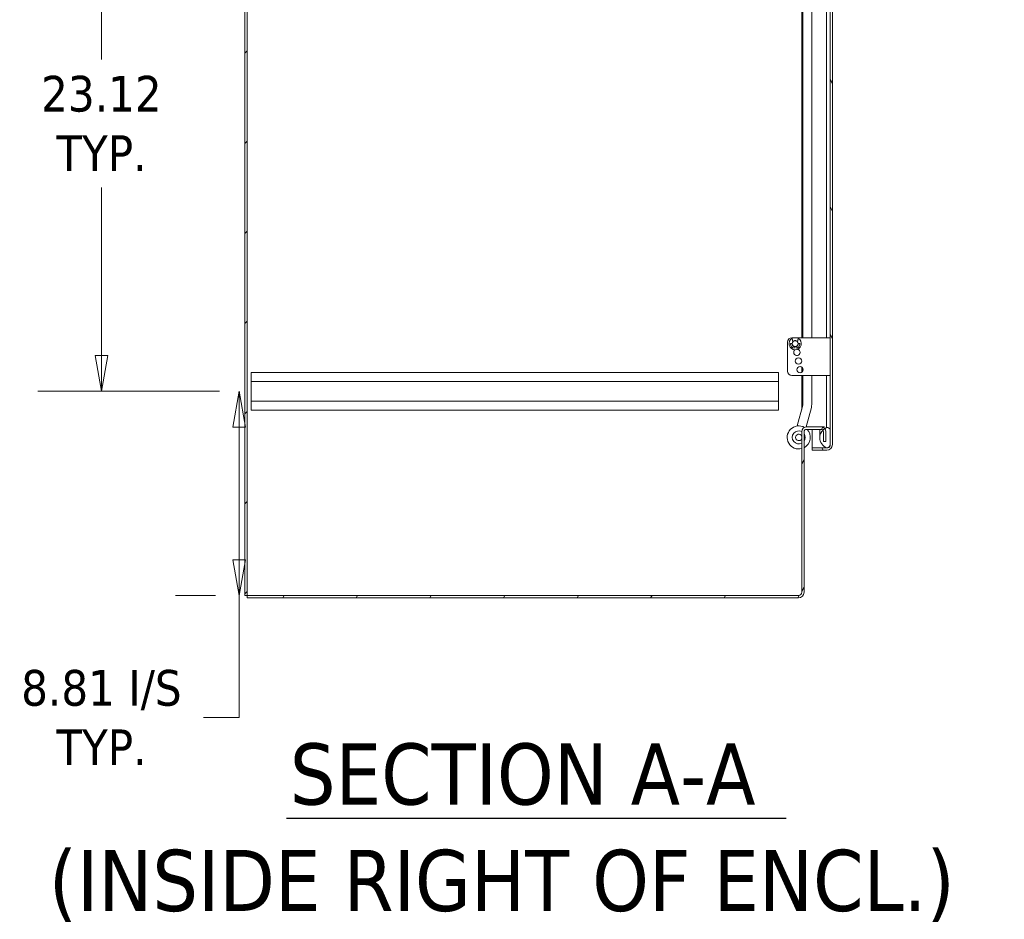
# Model space of a CAD drawing. Header units: inches. Extents: x 15 to 357, y 5 to 227.
# Tile 10 of 107: x 64 to 107, y 95 to 134. Entities that reach past the tile are written whole.
import ezdxf

# ---------------------------------------------------------------- set-up
doc = ezdxf.new("R2010")
doc.units = ezdxf.units.IN
doc.header["$LTSCALE"] = 22
doc.header["$MEASUREMENT"] = 0
doc.layers.get('0').update_dxf_attribs({"lineweight": 0})
for name, color, linetype, lineweight in [('Dimension (ANSI)', 7, 'Continuous', 5), ('Hatch (ANSI)', 7, 'Continuous', 5), ('Symbol (ANSI)', 7, 'Continuous', 5), ('Visible (ANSI)', 7, 'Continuous', 5)]:
    doc.layers.add(name, color=color, linetype=linetype, lineweight=lineweight)
doc.styles.add('DEFAULT-ANSI', font='tahoma.ttf')
doc.styles.add('ROMANS', font='tahoma.ttf')
doc.styles.add('Text Style168', font='tahoma.ttf')
doc.dimstyles.new('Default (ANSI)', dxfattribs={"dimscale": 22, "dimtxt": 0.07, "dimasz": 0.07, "dimexe": 0.125, "dimexo": 0.0625, "dimgap": 0.031496, "dimtad": 0, "dimtih": 1, "dimtoh": 1, "dimrnd": 1e-08, "dimzin": 0, "dimdsep": 46, "dimtxsty": 'ROMANS', "dimblk": 'Filled-1', "dimcen": 0.09, "dimdle": 0.393701, "dimclrd": 256, "dimclre": 256, "dimclrt": 256, "dimadec": 0, "dimazin": 0, "dimtfac": 0.928571, "dimtofl": 0, "dimtmove": 0, "dimatfit": 3, "dimfxl": 1, "dimtolj": 1, "dimtzin": 0, "dimlwd": -1, "dimlwe": -1, "dimarcsym": 0})

# ---------------------------------------------------------------- blocks, each defined once
blk = doc.blocks.new('Filled-1')
at = {"color": 0}
for p, q in [((0, 0), (-1, 0.179)), ((-1, 0.179), (-1, -0.179)), ((-1, 0), (0, 0)), ((-1, -0.179), (0, 0))]:
    blk.add_line(p, q, dxfattribs=at)
at = {"color": 0, "flags": 128}
blk.add_lwpolyline([(-1, -0.179), (0, 0), (-1, 0.179), (-1, -0.179)], dxfattribs=at)
at = {"color": 0}
blk.add_solid([(-1, -0.179), (0, 0), (-1, 0.179), (-1, -0.179)], dxfattribs=at)
blk = doc.blocks.new('*D31')
at = {"layer": 'Defpoints', "color": 0, "transparency": 16777216}
for p in [(73.532, 117.528), (74.055, 117.528), (73.884, 108.716)]:
    blk.add_point(p, dxfattribs=at)
at = {"layer": 'Dimension (ANSI)', "transparency": 16777216}
for p, q in [((72.68, 117.528), (70.782, 117.528)), ((73.532, 115.988), (73.532, 110.256)), ((72.509, 108.716), (70.782, 108.716)), ((73.532, 108.716), (73.532, 103.447)), ((73.532, 103.447), (71.992, 103.447))]:
    blk.add_line(p, q, dxfattribs=at)
at = {"layer": 'Dimension (ANSI)', "transparency": 16777216, "xscale": 1.54000000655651, "yscale": 1.54000000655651, "zscale": 1.54000000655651}
for p, rotation in [((73.532, 117.528), 90), ((73.532, 108.716), 270)]:
    blk.add_blockref('Filled-1', p, dxfattribs=dict(at, rotation=rotation))
at = {"layer": 'Dimension (ANSI)', "transparency": 16777216, "insert": (67.588, 103.447), "char_height": 1.54, "attachment_point": 5, "style": 'ROMANS'}
blk.add_mtext('\\A1;\\fTahoma|b0|i0;\\H1.5400;8.81 I/S\\P\\fTahoma|b0|i0;\\H1.5400;TYP.', dxfattribs=at)
blk = doc.blocks.new('*D32')
at = {"layer": 'Defpoints', "color": 0, "transparency": 16777216}
for p in [(67.588, 140.653), (74.055, 140.653), (74.055, 117.528)]:
    blk.add_point(p, dxfattribs=at)
at = {"layer": 'Dimension (ANSI)', "transparency": 16777216}
for p, q in [((72.68, 140.653), (64.838, 140.653)), ((67.588, 139.113), (67.588, 131.853)), ((67.588, 119.068), (67.588, 126.328)), ((72.68, 117.528), (64.838, 117.528))]:
    blk.add_line(p, q, dxfattribs=at)
at = {"layer": 'Dimension (ANSI)', "transparency": 16777216, "xscale": 1.54000000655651, "yscale": 1.54000000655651, "zscale": 1.54000000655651}
for p, rotation in [((67.588, 140.653), 90), ((67.588, 117.528), 270)]:
    blk.add_blockref('Filled-1', p, dxfattribs=dict(at, rotation=rotation))
at = {"layer": 'Dimension (ANSI)', "transparency": 16777216, "insert": (67.588, 129.091), "char_height": 1.54, "attachment_point": 5, "style": 'ROMANS'}
blk.add_mtext('\\A1;\\fTahoma|b0|i0;\\H1.5400;23.12\\P\\fTahoma|b0|i0;\\H1.5400;TYP.', dxfattribs=at)

msp = doc.modelspace()

# ---------------------------------------------------------------- hatches: boundary and pattern name
at = {"layer": 'Hatch (ANSI)'}
h = msp.add_hatch(dxfattribs=at)
h.set_pattern_fill('ANSI31', color=256, scale=22, style=0)
h.paths.add_polyline_path([(73.8835, 168.6365), (73.7815, 168.6365), (73.7815, 108.7155), (73.8835, 108.7155)])
h = msp.add_hatch(dxfattribs=at)
h.set_pattern_fill('ANSI31', color=256, scale=22, angle=75, style=0)
edge = h.paths.add_edge_path()
edge.add_line((98.2538, 166.2615), (98.8861, 166.2615))
edge.add_ellipse((98.8861, 166.1209), major_axis=(0, 0.1406), ratio=1, start_angle=354.30773, end_angle=360, ccw=False)
edge.add_ellipse((98.8861, 166.1209), major_axis=(0.0139, 0.1399), ratio=1, start_angle=275.69227, end_angle=360, ccw=False)
edge.add_line((99.0268, 166.1209), (99.0268, 165.4912))
edge.add_line((99.0268, 165.4912), (99.0268, 115.8514))
edge.add_line((99.0268, 115.8514), (99.0268, 115.2311))
edge.add_ellipse((98.8861, 115.2311), major_axis=(0.1406, 0), ratio=1, start_angle=270, end_angle=360, ccw=False)
edge.add_line((98.8861, 115.0905), (98.8689, 115.0905))
edge.add_line((98.8689, 115.0905), (98.2538, 115.0905))
edge.add_line((98.2538, 115.0905), (98.2538, 114.9885))
edge.add_line((98.2538, 114.9885), (98.8861, 114.9885))
edge.add_ellipse((98.8861, 115.2311), major_axis=(0, -0.2426), ratio=1, start_angle=0, end_angle=90)
edge.add_line((99.1288, 115.2311), (99.1288, 166.1209))
edge.add_ellipse((98.8861, 166.1209), major_axis=(0.2426, 0), ratio=1, start_angle=0, end_angle=90)
edge.add_line((98.8861, 166.3635), (98.2538, 166.3635))
edge.add_line((98.2538, 166.3635), (98.2538, 166.2615))
h = msp.add_hatch(dxfattribs=at)
h.set_pattern_fill('ANSI31', color=256, scale=22, angle=-15, style=0)
edge = h.paths.add_edge_path()
edge.add_ellipse((99.0597, 165.8193), major_axis=(-0.1796, 0.4375), ratio=1, start_angle=0, end_angle=111.10905)
edge.add_ellipse((99.0597, 165.8193), major_axis=(-0.3435, -0.3251), ratio=1, start_angle=0, end_angle=12.39327)
edge.add_ellipse((99.0597, 165.8193), major_axis=(-0.2657, -0.3912), ratio=1, start_angle=0, end_angle=11.86132)
edge.add_ellipse((98.9126, 165.4912), major_axis=(-0.0326, -0.1094), ratio=1, start_angle=0, end_angle=106.57337)
edge.add_line((99.0268, 165.4912), (99.0268, 166.1209))
edge.add_line((99.0268, 166.1209), (99.0268, 166.1474))
edge.add_ellipse((98.9126, 166.1474), major_axis=(0.1141, 0), ratio=1, start_angle=0, end_angle=96.31954)
edge.add_ellipse((98.9126, 166.1474), major_axis=(-0.0126, 0.1134), ratio=1, start_angle=0, end_angle=10.25383)
edge = h.paths.add_edge_path()
edge.add_ellipse((99.0597, 115.5233), major_axis=(-0.1796, 0.4375), ratio=1, start_angle=0, end_angle=11.10275)
edge.add_ellipse((99.0597, 115.5233), major_axis=(-0.2605, 0.3947), ratio=1, start_angle=0, end_angle=12.38162)
edge.add_ellipse((99.0597, 115.5233), major_axis=(-0.3391, 0.3297), ratio=1, start_angle=0, end_angle=110.41237)
edge.add_ellipse((99.0597, 115.5233), major_axis=(-0.1907, -0.4328), ratio=1, start_angle=0, end_angle=1.46691)
edge.add_ellipse((98.9126, 115.1952), major_axis=(-0.0326, -0.1094), ratio=1, start_angle=0, end_angle=106.57337)
edge.add_line((99.0268, 115.1952), (99.0268, 115.2311))
edge.add_line((99.0268, 115.2311), (99.0268, 115.8514))
edge.add_ellipse((98.9126, 115.8514), major_axis=(0.1141, 0), ratio=1, start_angle=0, end_angle=106.57337)
h = msp.add_hatch(dxfattribs=at)
h.set_pattern_fill('ANSI31', color=256, scale=22, angle=15, style=0)
edge = h.paths.add_edge_path()
edge.add_ellipse((98.0003, 115.7928), major_axis=(0, 0.1958), ratio=1, start_angle=0, end_angle=90)
edge.add_line((97.8045, 115.7928), (97.8045, 108.8561))
edge.add_ellipse((97.6639, 108.8561), major_axis=(0.1406, 0), ratio=1, start_angle=270, end_angle=360, ccw=False)
edge.add_line((97.6639, 108.7155), (73.8835, 108.7155))
edge.add_line((73.8835, 108.7155), (73.8835, 108.6135))
edge.add_line((73.8835, 108.6135), (97.6639, 108.6135))
edge.add_ellipse((97.6639, 108.8561), major_axis=(0, -0.2426), ratio=1, start_angle=0, end_angle=90)
edge.add_line((97.9065, 108.8561), (97.9065, 115.7928))
edge.add_ellipse((98.0003, 115.7928), major_axis=(-0.0938, 0), ratio=1, start_angle=270, end_angle=360, ccw=False)
edge.add_line((98.0003, 115.8865), (98.6488, 115.8865))
edge.add_ellipse((98.6488, 115.7928), major_axis=(0, 0.0937), ratio=1, start_angle=309.95302, end_angle=360, ccw=False)
edge.add_ellipse((98.6488, 115.7928), major_axis=(0.0719, 0.0602), ratio=1, start_angle=320.04698, end_angle=360, ccw=False)
edge.add_line((98.7425, 115.7928), (98.7425, 115.3635))
edge.add_line((98.7425, 115.3635), (98.8445, 115.3635))
edge.add_line((98.8445, 115.3635), (98.8445, 115.7928))
edge.add_ellipse((98.6488, 115.7928), major_axis=(0.1958, 0), ratio=1, start_angle=0, end_angle=39.77519)
edge.add_ellipse((98.6488, 115.7928), major_axis=(0.1504, 0.1252), ratio=1, start_angle=0, end_angle=50.22481)
edge.add_line((98.6488, 115.9885), (98.0003, 115.9885))

# ---------------------------------------------------------------- linework, layer by layer
at = {"layer": 'Symbol (ANSI)', "lineweight": 30}
msp.add_line((75.5806, 99.1023), (97.1285, 99.1023), dxfattribs=at)
at = {"layer": 'Visible (ANSI)'}
for p, q in [((73.7815, 168.6365), (73.7815, 108.7155)), ((73.8835, 108.7155), (73.8835, 168.6365)), ((99.0268, 166.1209), (99.0268, 115.2311)), ((99.1288, 115.2311), (99.1288, 166.1209)), ((97.86, 139.9592), (97.86, 119.8425)), ((97.8045, 119.8425), (97.8045, 139.3467)), ((98.237, 119.8425), (98.237, 139.2193)), ((98.8801, 139.1096), (98.8801, 119.8425)), ((98.9268, 119.8425), (97.3793, 119.8425)), ((97.4165, 119.6535), (97.3888, 119.8137)), ((97.627, 119.6535), (97.6547, 119.8137)), ((98.9268, 119.8425), (99.0268, 119.8425)), ((97.1918, 119.655), (97.1918, 118.403)), ((97.3288, 119.5865), (97.397, 119.5865)), ((97.4952, 119.4581), (97.4807, 119.3875)), ((97.5483, 119.4581), (97.4952, 119.4581)), ((97.5483, 119.4581), (97.5628, 119.3875)), ((97.7147, 119.5865), (97.6465, 119.5865)), ((97.8045, 118.8248), (97.8045, 118.8483)), ((97.8045, 118.344), (97.8045, 118.5791)), ((74.0545, 118.3405), (96.8045, 118.3405)), ((74.0545, 117.9555), (74.0545, 118.3405)), ((96.8045, 118.3405), (96.8045, 117.9555)), ((98.9268, 118.2155), (97.3793, 118.2155)), ((97.8045, 116.7389), (97.8045, 118.2155)), ((97.86, 118.5131), (97.86, 118.4099)), ((97.86, 118.2155), (97.86, 116.9592)), ((98.237, 116.9592), (98.237, 118.2155)), ((98.8801, 118.2155), (98.8801, 116.0233)), ((99.0268, 118.2155), (98.9268, 118.2155)), ((74.0545, 117.9555), (74.0545, 117.1005)), ((74.0545, 117.9555), (96.8045, 117.9555)), ((96.8045, 117.1005), (96.8045, 117.9555)), ((74.0545, 117.1005), (96.8045, 117.1005)), ((74.0545, 116.7155), (74.0545, 117.1005)), ((96.8045, 117.1005), (96.8045, 116.7155)), ((97.8566, 116.9334), (97.6157, 116.0344)), ((97.9937, 115.9884), (98.2208, 116.8358)), ((74.0545, 116.7155), (96.8045, 116.7155)), ((97.9937, 115.9885), (98.0003, 115.9885)), ((98.6488, 115.9885), (98.0003, 115.9885)), ((98.6488, 115.9885), (98.7897, 115.9885)), ((98.8801, 116.0233), (98.8801, 115.9608)), ((97.8045, 115.7928), (97.8045, 108.8561)), ((97.9065, 108.8561), (97.9065, 115.7928)), ((98.0003, 115.8865), (98.6488, 115.8865)), ((98.2538, 115.8865), (98.2538, 115.0912)), ((98.5868, 115.8865), (98.5868, 115.5233)), ((98.7425, 115.7928), (98.7425, 115.3635)), ((98.8113, 115.9375), (98.7805, 115.9375)), ((98.8445, 115.3635), (98.8445, 115.7928)), ((99.0268, 115.1952), (99.0268, 115.8514)), ((98.7425, 115.3635), (98.8445, 115.3635)), ((98.8674, 115.0912), (98.2538, 115.0912)), ((98.8861, 115.0905), (98.2538, 115.0905)), ((98.2538, 115.0905), (98.2538, 114.9885)), ((98.2538, 114.9885), (98.8861, 114.9885)), ((73.7815, 108.7155), (73.8835, 108.7155)), ((97.6639, 108.7155), (73.8835, 108.7155)), ((73.8835, 108.7155), (73.8835, 108.6135)), ((73.8835, 108.6135), (97.6639, 108.6135))]:
    msp.add_line(p, q, dxfattribs=at)
for centre, radius in [((97.5218, 119.5865), 0.1248), ((97.6668, 118.8365), 0.1383), ((97.7318, 118.4615), 0.1383)]:
    msp.add_circle(centre, radius, dxfattribs=at)
for centre, radius, start, end in [((97.3793, 119.655), 0.1875, 90, 180), ((97.5218, 119.5865), 0.2633, 120.34364, 59.65636), ((97.3288, 119.5765), 0.01, 90, 182.96618), ((97.5218, 119.5865), 0.2033, 182.96618, 258.35424), ((97.5218, 119.5865), 0.1383, 180, 258.31171), ((97.5218, 119.5865), 0.1383, 38.29399, 141.70601), ((97.5218, 119.5865), 0.1383, 281.68829, 0), ((97.5218, 119.5865), 0.2033, 281.64576, 357.03382), ((97.7147, 119.5765), 0.01, 357.03382, 90), ((97.5963, 119.2115), 0.1383, 126.00664, 76.46627), ((97.3793, 118.403), 0.1875, 180, 270), ((97.76, 116.9592), 0.1, 345, 0), ((97.76, 116.9592), 0.477, 345, 0), ((97.6779, 115.5382), 0.5, 60.46059, 284.6622), ((98.0003, 115.7928), 0.1958, 90, 180), ((98.6488, 115.7928), 0.1957, 0, 90), ((97.6779, 115.5382), 0.2813, 63.25692, 296.74308), ((97.6779, 115.5382), 0.1406, 25.8444, 334.1556), ((98.0003, 115.7928), 0.0938, 90, 180), ((97.6779, 115.5382), 0.5, 297.2014, 44.15159), ((97.6779, 115.5382), 0.2813, 324.35637, 35.64363), ((99.0597, 115.5233), 0.4729, 112.31818, 247.68182), ((98.6488, 115.7928), 0.0938, 0, 90), ((98.9126, 115.8514), 0.1141, 0, 106.57337), ((98.9126, 115.1952), 0.1141, 253.42663, 0), ((98.8861, 115.2311), 0.1406, 270, 0), ((98.8861, 115.2311), 0.2426, 270, 0), ((97.6639, 108.8561), 0.1406, 270, 0), ((97.6639, 108.8561), 0.2426, 270, 0)]:
    msp.add_arc(centre, radius, start, end, dxfattribs=at)

# ---------------------------------------------------------------- texts
at = {"layer": 'Symbol (ANSI)', "char_height": 2.64, "attachment_point": 7}
for s, insert, style in [('SECTION A-A', (75.7157, 99.6407), 'Text Style168'), ('(INSIDE RIGHT OF ENCL.)', (65.3187, 94.6201), 'DEFAULT-ANSI')]:
    msp.add_mtext(s, dxfattribs=dict(at, insert=insert, style=style))

# ---------------------------------------------------------------- dimensions: what is measured, and where the dimension line sits
at = {"layer": 'Dimension (ANSI)'}
for base, p1, p2, text, override, picture, middle in [((67.587550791, 140.6530232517), (74.0545046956, 117.5280232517), (74.0545046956, 140.6530232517), '\\fTahoma|b0|i0;\\H1.5400;<>\\P\\fTahoma|b0|i0;\\H1.5400;TYP.', {"dimgap": 0.031496, "dimdec": 2, "dimtol": 0, "dimlim": 0, "dimtp": 0, "dimtm": 0, "dimtdec": 2, "dimatfit": 1}, '*D32', (67.587550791, 129.0905232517)), ((73.5319, 117.528), (73.8835, 108.7155), (74.0545, 117.528), '\\fTahoma|b0|i0;\\H1.5400;<> I/S\\P\\fTahoma|b0|i0;\\H1.5400;TYP.', {"dimgap": 0.031496, "dimdec": 2, "dimtol": 0, "dimlim": 0, "dimtp": 0, "dimtm": 0, "dimtdec": 2, "dimatfit": 2}, '*D31', (67.5876, 103.447))]:
    dim = msp.add_linear_dim(base=base, p1=p1, p2=p2, angle=90, text=text, dimstyle='Default (ANSI)', override=override, dxfattribs=at)
    dim.commit()
    dim.dimension.update_dxf_attribs({"geometry": picture, "text_midpoint": middle, "dimtype": 160})

doc.saveas('drawing.dxf')
